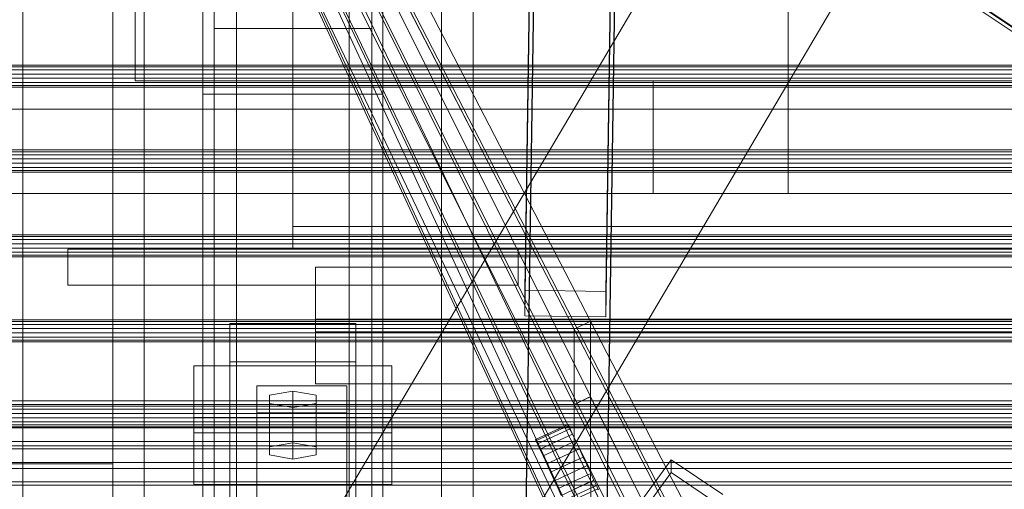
# Model space of a CAD drawing. Header units: millimetres. Extents: x -2233 to 65662, y -50530 to 6847.
# Tile 65 of 256: x -491 to -272, y -34886 to -34781. Entities that reach past the tile are written whole.
import ezdxf

# ---------------------------------------------------------------- set-up
doc = ezdxf.new("R2010")
doc.units = ezdxf.units.MM
for name, color, linetype, lineweight in [('COTAS_O', 1, 'Continuous', 0), ('frontal_briquetadora', 7, 'Continuous', 0), ('frontal_C01', 7, 'Continuous', 0), ('frontal_C02', 7, 'Continuous', 0), ('frontal_C03', 7, 'Continuous', 0), ('frontal_mezcladora', 7, 'Continuous', 0), ('frontal_secador', 7, 'Continuous', 0), ('frontal_tolva-C01', 7, 'Continuous', 0)]:
    doc.layers.add(name, color=color, linetype=linetype, lineweight=lineweight)
doc.dimstyles.new('R19_100', dxfattribs={"dimtxt": 250, "dimasz": 150, "dimexe": 150, "dimexo": 80, "dimgap": 100, "dimtad": 1, "dimtih": 1, "dimtoh": 1, "dimdsep": 46, "dimcen": 0.09, "dimadec": 0, "dimazin": 0, "dimtfac": 1, "dimtdec": 4, "dimtofl": 0, "dimtmove": 0, "dimatfit": 3, "dimfxl": 1, "dimtolj": 1, "dimtzin": 0, "dimarcsym": 0})

# ---------------------------------------------------------------- blocks, each defined once
blk = doc.blocks.new('DIM_R32_41')
at = {"layer": 'COTAS_O'}
for p, q in [((-1850, -34800), (-1850, -35500)), ((-150, -34800), (-150, -35500)), ((-1850, -35500), (-1700, -35455)), ((-150, -35500), (-300, -35455)), ((-150, -35500), (-1850, -35500)), ((-1850, -35500), (-1700, -35545)), ((-150, -35500), (-300, -35545))]:
    blk.add_line(p, q, dxfattribs=at)
blk.add_text('1700 O', height=250, rotation=180, dxfattribs=at).set_placement((-1000, -35600))
blk = doc.blocks.new('DIM_R32_42')
at = {"layer": 'COTAS_O'}
for p, q in [((-650, -33700), (50, -33700)), ((50, -33700), (5, -33850)), ((50, -34900), (50, -33700)), ((50, -33700), (95, -33850)), ((50, -34900), (5, -34750)), ((50, -34900), (95, -34750)), ((-650, -34900), (50, -34900))]:
    blk.add_line(p, q, dxfattribs=at)
blk.add_text('1200 O', height=250, rotation=90, dxfattribs=at).set_placement((-50, -34300))
blk = doc.blocks.new('DIM_R32_43')
at = {"layer": 'COTAS_O'}
for p, q in [((-650, -34200), (-500, -34155)), ((650, -34200), (500, -34155)), ((-650, -34900), (-650, -34200)), ((-650, -34200), (650, -34200)), ((-650, -34200), (-500, -34245)), ((650, -34200), (500, -34245)), ((650, -34900), (650, -34200))]:
    blk.add_line(p, q, dxfattribs=at)
blk.add_text('1300 O', height=250, dxfattribs=at).set_placement((0, -34100))

msp = doc.modelspace()

# ---------------------------------------------------------------- linework, layer by layer
at = {"layer": 'frontal_briquetadora'}
msp.add_line((-490, -34940), (-490, -34760), dxfattribs=at)
at = {"layer": 'frontal_C01'}
for p, q in [((-446.358, -34934.557), (-186.358, -34494.557)), ((-413.642, -34953.889), (-153.642, -34513.889)), ((-470, -35975), (-470, -34524.223)), ((-463, -35975), (-463, -34524.223)), ((-397, -35975), (-397, -34524.223)), ((-390, -35975), (-390, -34524.223)), ((-450, -34918.787), (-450, -34580.082)), ((-410, -34580.082), (-410, -34918.787)), ((-450, -34966.754), (-450, -34628.049)), ((-410, -34966.754), (-410, -34628.049)), ((-450, -34984.079), (-450, -34645.375)), ((-410, -34645.375), (-410, -34984.079)), ((-378.512, -34841.461), (-375.644, -34647.086)), ((-357.646, -34647.33), (-360.514, -34841.706)), ((-442.5, -35268.482), (-442.5, -34651.569)), ((-417.5, -34651.569), (-417.5, -35268.482)), ((-378.512, -34847.107), (-375.644, -34652.731)), ((-360.514, -34847.351), (-357.646, -34652.976)), ((-447.5, -34938.536), (-447.5, -34660.328)), ((-412.5, -34660.328), (-412.5, -34938.536)), ((-447.5, -34947.004), (-447.5, -34668.795)), ((-412.5, -34947.004), (-412.5, -34668.795)), ((-442.5, -35294.468), (-442.5, -34677.555)), ((-417.5, -35294.468), (-417.5, -34677.555)), ((-450, -35022.453), (-450, -34683.748)), ((-410, -35022.453), (-410, -34683.748)), ((-425, -34850.682), (-425, -34836.344)), ((-425, -34836.344), (425, -34836.344)), ((-425, -34847.856), (-425, -34836.344)), ((-360.514, -34841.706), (-378.512, -34841.461)), ((-378.512, -34841.461), (-378.512, -34847.107)), ((-360.514, -34847.351), (-360.514, -34841.706)), ((-444, -34857.34), (-444, -34848.872)), ((-444, -34848.872), (-416, -34848.872)), ((-444, -34943.097), (-444, -34848.872)), ((425, -34847.856), (-425, -34847.856)), ((-425, -34847.856), (-425, -34862.194)), ((-416, -34848.872), (-416, -34857.34)), ((-416, -34848.872), (-416, -34943.097)), ((-378.512, -34847.107), (-360.514, -34847.351)), ((425, -34850.682), (-425, -34850.682)), ((-425, -34850.682), (-425, -34862.194)), ((-416, -34857.34), (-444, -34857.34)), ((-444, -34857.34), (-444, -34951.565)), ((-416, -34951.565), (-416, -34857.34)), ((-425, -34862.194), (425, -34862.194)), ((-373.501, -34916.826), (-345.969, -34879.114)), ((-345.981, -34881.937), (-345.969, -34879.114)), ((-345.969, -34879.114), (-334.501, -34886.822)), ((-345.981, -34881.937), (-373.513, -34919.648)), ((-334.513, -34889.644), (-345.981, -34881.937))]:
    msp.add_line(p, q, dxfattribs=at)
at = {"layer": 'frontal_C02'}
for p, q in [((-470, -35975), (-470, -34035.57)), ((-463, -35975), (-463, -34035.57)), ((-397, -35975), (-397, -34035.57)), ((-390, -35975), (-390, -34035.57)), ((-442.5, -34946.786), (-442.5, -34407.76)), ((-417.5, -34407.76), (-417.5, -34946.786)), ((-442.5, -34973.672), (-442.5, -34434.646)), ((-417.5, -34973.672), (-417.5, -34434.646)), ((-450, -34797.956), (-450, -34440.294)), ((-410, -34797.956), (-410, -34440.294)), ((-450, -34936.365), (-450, -34578.704)), ((-410, -34578.704), (-410, -34936.365)), ((-450, -34984.093), (-450, -34626.431)), ((-410, -34984.093), (-410, -34626.431)), ((-378.512, -34906.121), (-375.644, -34712.717)), ((-357.646, -34712.96), (-360.514, -34906.365)), ((-378.512, -34912.083), (-375.644, -34718.678)), ((-360.514, -34912.326), (-357.646, -34718.921)), ((-359.83, -34723.173), (-175.521, -34846.427)), ((-359.341, -34724.456), (-175.032, -34847.71)), ((-357.893, -34724.298), (-173.584, -34847.553)), ((-450, -34759.774), (-450, -34797.956)), ((-450, -35117.436), (-450, -34759.774)), ((-410, -34797.956), (-410, -34759.774)), ((-410, -34759.774), (-410, -35117.436)), ((-447.5, -34783.336), (-447.5, -34774.394)), ((-447.5, -34955.758), (-447.5, -34774.394)), ((-412.5, -34774.394), (-412.5, -34783.336)), ((-412.5, -34774.394), (-412.5, -34955.758)), ((-430, -34777.309), (-430, -34827.309)), ((-412.5, -34783.336), (-447.5, -34783.336)), ((-447.5, -34964.7), (-447.5, -34783.336)), ((-412.5, -34964.7), (-412.5, -34783.336)), ((-450, -34797.956), (-410, -34797.956)), ((-450, -35155.618), (-450, -34797.956)), ((-410, -35155.618), (-410, -34797.956)), ((-430, -34827.309), (-430, -34832.309)), ((430, -34827.309), (-430, -34827.309)), ((-480, -34832.309), (-380, -34832.309)), ((-480, -34840.309), (-480, -34832.309)), ((430, -34832.309), (-430, -34832.309)), ((-380, -34840.309), (-380, -34832.309)), ((-480, -34840.309), (-380, -34840.309)), ((-470, -34840.309), (-463, -34840.309)), ((-470, -35975), (-470, -34840.309)), ((-463, -35975), (-463, -34840.309)), ((-463, -34840.309), (-397, -34840.309)), ((-397, -34840.309), (-390, -34840.309)), ((-397, -35975), (-397, -34840.309)), ((-390, -35975), (-390, -34840.309)), ((-452, -34873.121), (-452, -34858.219)), ((-452, -34858.219), (-408, -34858.219)), ((-452, -34869.673), (-452, -34858.219)), ((-408, -34858.219), (-408, -34873.121)), ((-408, -34858.219), (-408, -34869.673)), ((-438, -34868.65), (-438, -34862.689)), ((-438, -34862.689), (-418, -34862.689)), ((-438, -35009.912), (-438, -34862.689)), ((-430, -34863.882), (-435.196, -34864.776)), ((-424.804, -34864.776), (-430, -34863.882)), ((-430, -34875.336), (-430, -34863.882)), ((-418, -34862.689), (-418, -34868.65)), ((-418, -34862.689), (-418, -35009.912)), ((-435.196, -34864.776), (-435.196, -34866.564)), ((-435.196, -34876.23), (-435.196, -34864.776)), ((-435.196, -34866.564), (-430, -34867.458)), ((-435.196, -34878.019), (-435.196, -34866.564)), ((-430, -34867.458), (-424.804, -34866.564)), ((-424.804, -34866.564), (-424.804, -34864.776)), ((-424.804, -34876.23), (-424.804, -34864.776)), ((-424.804, -34878.019), (-424.804, -34866.564)), ((-418, -34868.65), (-438, -34868.65)), ((-438, -34868.65), (-438, -35015.873)), ((-430, -34867.458), (-430, -34878.913)), ((-418, -35015.873), (-418, -34868.65)), ((-408, -34869.673), (-452, -34869.673)), ((-452, -34869.673), (-452, -34884.576)), ((-408, -34884.576), (-408, -34869.673)), ((-408, -34873.121), (-452, -34873.121)), ((-452, -34873.121), (-452, -34884.576)), ((-408, -34884.576), (-408, -34873.121)), ((-435.196, -34876.23), (-430, -34875.336)), ((-430, -34875.336), (-424.804, -34876.23)), ((-435.196, -34878.019), (-435.196, -34876.23)), ((-424.804, -34876.23), (-424.804, -34878.019)), ((-430, -34878.913), (-435.196, -34878.019)), ((-424.804, -34878.019), (-430, -34878.913)), ((-452, -34884.576), (-408, -34884.576))]:
    msp.add_line(p, q, dxfattribs=at)
at = {"layer": 'frontal_C03'}
for p, q in [((1250, -34791.491), (-1250, -34791.491)), ((1250, -34791.877), (-1250, -34791.877)), ((1250, -34792.543), (-1250, -34792.543)), ((-1250, -34793.475), (1250, -34793.475)), ((1250, -34794.417), (-1250, -34794.417)), ((1250, -34795.349), (-1250, -34795.349)), ((1250, -34796.015), (-1250, -34796.015)), ((1250, -34796.401), (-1250, -34796.401)), ((-1415, -34801.304), (1415, -34801.304)), ((1250, -34810.324), (-1250, -34810.324)), ((1250, -34810.711), (-1250, -34810.711)), ((1250, -34811.376), (-1250, -34811.376)), ((-1250, -34812.309), (1250, -34812.309)), ((1250, -34813.251), (-1250, -34813.251)), ((1250, -34814.183), (-1250, -34814.183)), ((1250, -34814.849), (-1250, -34814.849)), ((1250, -34815.235), (-1250, -34815.235)), ((1250, -34829.158), (-1250, -34829.158)), ((1250, -34829.544), (-1250, -34829.544)), ((1250, -34830.21), (-1250, -34830.21)), ((-1250, -34831.143), (1250, -34831.143)), ((1250, -34832.084), (-1250, -34832.084)), ((1250, -34833.017), (-1250, -34833.017)), ((1250, -34833.683), (-1250, -34833.683)), ((1250, -34834.069), (-1250, -34834.069)), ((1250, -34847.992), (-1250, -34847.992)), ((1250, -34848.378), (-1250, -34848.378)), ((1250, -34849.044), (-1250, -34849.044)), ((-1250, -34849.977), (1250, -34849.977)), ((1250, -34850.918), (-1250, -34850.918)), ((1250, -34851.851), (-1250, -34851.851)), ((1250, -34852.517), (-1250, -34852.517)), ((1250, -34852.903), (-1250, -34852.903)), ((1250, -34866.826), (-1250, -34866.826)), ((1250, -34867.212), (-1250, -34867.212)), ((1250, -34867.878), (-1250, -34867.878)), ((-1250, -34868.81), (1250, -34868.81)), ((1250, -34869.752), (-1250, -34869.752)), ((1250, -34870.685), (-1250, -34870.685)), ((1250, -34871.35), (-1250, -34871.35)), ((1250, -34871.737), (-1250, -34871.737))]:
    msp.add_line(p, q, dxfattribs=at)
at = {"layer": 'frontal_mezcladora'}
for p, q in [((-320, -34820), (-320, -34600)), ((-465, -34795), (-465, -34760)), ((-465, -34795), (295, -34795)), ((-430, -34795), (-350, -34795)), ((-430, -34820), (-430, -34795)), ((-350, -34820), (-350, -34795)), ((-600, -34820), (600, -34820)), ((-430, -34820), (-350, -34820)), ((-320, -34820), (-260, -34820)), ((-600, -34875), (600, -34875)), ((-630, -34880), (-470, -34880)), ((-470, -34900), (-470, -34880))]:
    msp.add_line(p, q, dxfattribs=at)
at = {"layer": 'frontal_secador'}
for p, q in [((-1250, -34866), (1250, -34866)), ((-1250, -34872), (1250, -34872)), ((-1250, -34875), (1250, -34875)), ((1250, -34876), (-1250, -34876)), ((-1250, -34876.659), (1250, -34876.659)), ((1250, -34879.659), (-1250, -34879.659)), ((-1250, -34881), (1250, -34881)), ((1250, -34884), (-1250, -34884)), ((-1250, -34884.728), (1250, -34884.728))]:
    msp.add_line(p, q, dxfattribs=at)
at = {"layer": 'frontal_tolva-C01'}
for p, q in [((-225, -35124.573), (-600, -34398.584)), ((-600, -34398.876), (-225, -35209.05)), ((-600, -34400), (-225, -35125.989)), ((-225, -35210.174), (-600, -34400)), ((-356.25, -34887.762), (-506.25, -34587.601)), ((-509.88, -34589.281), (-359.88, -34889.442)), ((-506.25, -34596.44), (-356.25, -34910.744)), ((-359.88, -34912.424), (-509.88, -34598.12)), ((-491.424, -34601.486), (-363.924, -34848.322)), ((-367.5, -34850.113), (-495, -34603.277)), ((-363.924, -34865.025), (-491.424, -34609.029)), ((-495, -34610.82), (-367.5, -34866.815)), ((-367.5, -34885.606), (-495, -34619.306)), ((-491.364, -34617.64), (-363.864, -34883.94)), ((-363.864, -34900.642), (-491.364, -34625.183)), ((-495, -34626.849), (-367.5, -34902.308)), ((-367.5, -34850.113), (-363.935, -34848.309)), ((-367.5, -34850.113), (-363.924, -34848.322)), ((-363.935, -34865.011), (-363.935, -34848.309)), ((-363.935, -34848.309), (-221.435, -35124.185)), ((-363.924, -34848.322), (-363.924, -34865.025)), ((-367.5, -34866.815), (-367.5, -34850.113)), ((-225, -35125.989), (-367.5, -34850.113)), ((-363.935, -34865.011), (-367.5, -34866.815)), ((-367.5, -34866.815), (-363.924, -34865.025)), ((-367.5, -34866.815), (-363.889, -34865.104)), ((-221.435, -35151.124), (-363.935, -34865.011)), ((-363.889, -34883.894), (-363.889, -34865.104)), ((-363.889, -34865.104), (-221.389, -35151.217)), ((-225, -35152.928), (-367.5, -34866.815)), ((-367.5, -34866.815), (-367.5, -34885.606)), ((-368.865, -34871.241), (-376.125, -34874.602)), ((-368.751, -34871.489), (-376.011, -34874.849)), ((-368.415, -34872.214), (-375.675, -34875.575)), ((-368.751, -34871.489), (-368.865, -34871.241)), ((-368.415, -34872.214), (-368.751, -34871.489)), ((-367.881, -34873.368), (-368.415, -34872.214)), ((-376.011, -34874.849), (-376.125, -34874.602)), ((-375.675, -34875.575), (-376.011, -34874.849)), ((-367.881, -34873.368), (-375.141, -34876.728)), ((-367.185, -34874.871), (-374.445, -34878.232)), ((-367.185, -34874.871), (-367.881, -34873.368)), ((-366.375, -34876.622), (-367.185, -34874.871)), ((-375.141, -34876.728), (-375.675, -34875.575)), ((-374.445, -34878.232), (-375.141, -34876.728)), ((-366.375, -34876.622), (-373.635, -34879.983)), ((-366.375, -34876.622), (-365.505, -34878.501)), ((-373.635, -34879.983), (-374.445, -34878.232)), ((-372.765, -34881.862), (-365.505, -34878.501)), ((-365.505, -34878.501), (-364.635, -34880.381)), ((-372.765, -34881.862), (-373.635, -34879.983)), ((-372.765, -34881.862), (-371.895, -34883.741)), ((-364.635, -34880.381), (-371.895, -34883.741)), ((-364.635, -34880.381), (-363.825, -34882.131)), ((-371.895, -34883.741), (-371.085, -34885.492)), ((-363.825, -34882.131), (-371.085, -34885.492)), ((-363.129, -34883.635), (-370.389, -34886.995)), ((-363.889, -34883.894), (-367.5, -34885.606)), ((-367.5, -34885.606), (-363.864, -34883.94)), ((-367.5, -34885.606), (-363.854, -34883.97)), ((-221.389, -35181.523), (-363.889, -34883.894)), ((-363.864, -34883.94), (-363.864, -34900.642)), ((-363.854, -34900.672), (-363.854, -34883.97)), ((-363.854, -34883.97), (-221.354, -35181.599)), ((-363.825, -34882.131), (-363.129, -34883.635)), ((-363.129, -34883.635), (-362.595, -34884.789)), ((-371.085, -34885.492), (-370.389, -34886.995)), ((-362.595, -34884.789), (-369.855, -34888.149)), ((-362.259, -34885.514), (-369.519, -34888.875)), ((-367.5, -34902.308), (-367.5, -34885.606)), ((-225, -35183.235), (-367.5, -34885.606)), ((-362.595, -34884.789), (-362.259, -34885.514)), ((-362.259, -34885.514), (-362.145, -34885.761))]:
    msp.add_line(p, q, dxfattribs=at)

# ---------------------------------------------------------------- dimensions: what is measured, and where the dimension line sits
at = {"layer": 'COTAS_O'}
for p1, p2, distance, picture, middle in [((-650, -34900), (-650, -33700), -700, 'DIM_R32_42', (50, -34300)), ((-650, -34900), (650, -34900), 700, 'DIM_R32_43', (0, -34200)), ((-150, -34800), (-1850, -34800), 700, 'DIM_R32_41', (-1000, -35500))]:
    dim = msp.add_aligned_dim(p1=p1, p2=p2, distance=distance, text='<> O', dimstyle='R19_100', dxfattribs=at)
    dim.commit()
    dim.dimension.update_dxf_attribs({"geometry": picture, "text_midpoint": middle})

doc.saveas('drawing.dxf')
